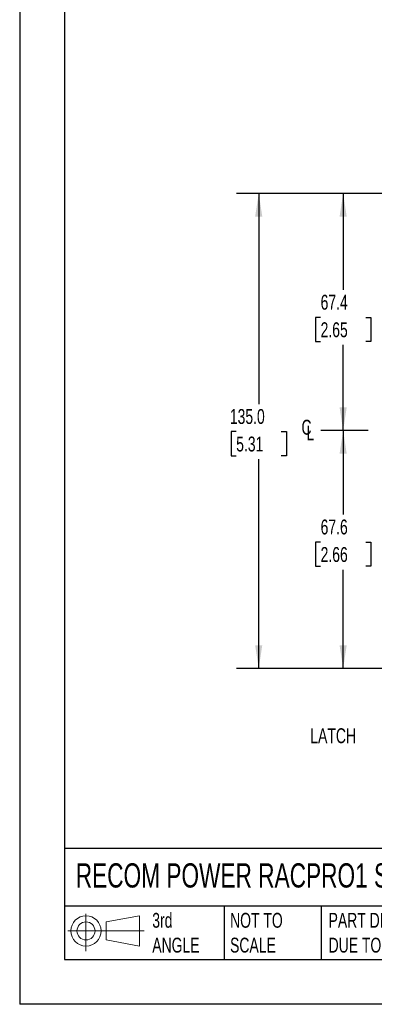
# Model space of a CAD drawing. Header units: millimetres. Extents: x 0 to 559, y 0 to 432.
# Tile 1 of 47: x 0 to 101, y 0 to 280. Entities that reach past the tile are written whole.
import ezdxf

# ---------------------------------------------------------------- set-up
doc = ezdxf.new("R2010")
doc.units = ezdxf.units.MM
doc.header["$LTSCALE"] = 2
doc.layers.add('DIMENSIONS', color=140, linetype='Continuous', lineweight=25)
doc.layers.add('TEXT', color=140, linetype='Continuous', lineweight=25)
doc.styles.add('SLDTEXTSTYLE0', font='TXT', dxfattribs={"width": 0.7})
doc.dimstyles.new('SLDDIMSTYLE1', dxfattribs={"dimtxt": 4.316016, "dimasz": 6.604, "dimexe": 0, "dimexo": 0.0625, "dimgap": 1.079004, "dimtad": 0, "dimtih": 1, "dimtoh": 1, "dimdec": 1, "dimrnd": 1e-09, "dimzin": 12, "dimdsep": 46, "dimtxsty": 'SLDTEXTSTYLE0', "dimsah": 1, "dimcen": 0.09, "dimadec": 0, "dimazin": 3, "dimtfac": 1, "dimtdec": 1, "dimtofl": 0, "dimtmove": 0, "dimatfit": 3, "dimfxl": 0, "dimfrac": 2, "dimtolj": 1, "dimtzin": 12, "dimarcsym": 0})
doc.dimstyles.new('SLDDIMSTYLE3', dxfattribs={"dimtxt": 4.316016, "dimasz": 6.604, "dimexe": 0, "dimexo": 0.0625, "dimgap": 1.079004, "dimtad": 0, "dimtih": 1, "dimtoh": 1, "dimdec": 1, "dimrnd": 1e-09, "dimzin": 4, "dimdsep": 46, "dimtxsty": 'SLDTEXTSTYLE0', "dimsah": 1, "dimcen": 0.09, "dimadec": 0, "dimazin": 1, "dimtfac": 1, "dimtdec": 1, "dimtofl": 0, "dimtmove": 0, "dimatfit": 3, "dimfxl": 0, "dimfrac": 2, "dimtolj": 1, "dimtzin": 12, "dimarcsym": 0})

# ---------------------------------------------------------------- blocks, each defined once
blk = doc.blocks.new('Block11')
at = {"color": 7, "linetype": 'Continuous', "lineweight": 18}
for p, q in [((5.18, 10.62), (5.18, 0)), ((10.96, 8.33), (20.35, 10.06)), ((20.35, 10.06), (20.35, 1.46)), ((0, 5.76), (21.75, 5.76)), ((10.96, 3.19), (10.96, 8.33)), ((10.96, 3.19), (20.35, 1.46))]:
    blk.add_line(p, q, dxfattribs=at)
for radius in [4.3, 2.57]:
    blk.add_circle((5.18, 5.76), radius, dxfattribs=at)
blk = doc.blocks.new('Block12')
at = {"color": 7, "linetype": 'Continuous'}
blk.add_blockref('Block11', (0, 0), dxfattribs=at)
blk = doc.blocks.new('SW_SYMBOL_MOD_CL')
at = {"layer": 'DIMENSIONS', "color": 0, "char_height": 1575, "attachment_point": 5, "style": 'SLDTEXTSTYLE0'}
for s, insert in [('C', (800, 1200)), ('L', (1200, 600))]:
    blk.add_mtext(s, dxfattribs=dict(at, insert=insert))
blk = doc.blocks.new('_D')
at = {"layer": 'DIMENSIONS'}
for p, q in [((99.05, 163.05), (85.61, 163.05)), ((91.96, 163.05), (91.96, 139.17)), ((85.55, 131.34), (84.1, 131.34)), ((84.1, 131.34), (84.1, 124.48)), ((98.37, 131.34), (99.82, 131.34)), ((99.82, 131.34), (99.82, 124.48)), ((84.1, 124.48), (85.55, 124.48)), ((91.96, 95.45), (91.96, 123.51)), ((99.82, 124.48), (98.37, 124.48)), ((117.44, 95.45), (85.61, 95.45))]:
    blk.add_line(p, q, dxfattribs=at)
for points in [[(91.96, 163.05), (90.94, 156.45), (92.97, 156.45)], [(91.96, 95.45), (92.97, 102.06), (90.94, 102.06)]]:
    blk.add_solid(points, dxfattribs=at)
at = {"layer": 'DIMENSIONS', "char_height": 4.233, "attachment_point": 1, "style": 'SLDTEXTSTYLE0'}
for s, insert in [('67.6', (85.55, 137.76)), ('2.66', (85.55, 129.94))]:
    blk.add_mtext(s, dxfattribs=dict(at, insert=insert))
blk = doc.blocks.new('_D_1')
at = {"layer": 'DIMENSIONS'}
for p, q in [((117.44, 230.45), (85.61, 230.45)), ((91.96, 230.45), (91.96, 203.04)), ((85.55, 195.21), (84.1, 195.21)), ((84.1, 195.21), (84.1, 188.35)), ((98.37, 195.21), (99.82, 195.21)), ((99.82, 195.21), (99.82, 188.35)), ((84.1, 188.35), (85.55, 188.35)), ((99.82, 188.35), (98.37, 188.35)), ((91.96, 163.05), (91.96, 187.39)), ((99.05, 163.05), (85.61, 163.05))]:
    blk.add_line(p, q, dxfattribs=at)
for points in [[(91.96, 230.45), (90.94, 223.85), (92.97, 223.85)], [(91.96, 163.05), (92.97, 169.66), (90.94, 169.66)]]:
    blk.add_solid(points, dxfattribs=at)
at = {"layer": 'DIMENSIONS', "char_height": 4.233, "attachment_point": 1, "style": 'SLDTEXTSTYLE0'}
for s, insert in [('67.4', (85.55, 201.64)), ('2.65', (85.55, 193.81))]:
    blk.add_mtext(s, dxfattribs=dict(at, insert=insert))
blk = doc.blocks.new('_D_4')
at = {"layer": 'DIMENSIONS'}
for p, q in [((117.44, 230.45), (61.61, 230.45)), ((67.96, 230.45), (67.96, 170.56)), ((61.55, 162.74), (60.1, 162.74)), ((60.1, 162.74), (60.1, 155.88)), ((74.37, 162.74), (75.82, 162.74)), ((75.82, 162.74), (75.82, 155.88)), ((60.1, 155.88), (61.55, 155.88)), ((67.96, 95.45), (67.96, 154.91)), ((75.82, 155.88), (74.37, 155.88)), ((117.44, 95.45), (61.61, 95.45))]:
    blk.add_line(p, q, dxfattribs=at)
for points in [[(67.96, 230.45), (66.94, 223.85), (68.97, 223.85)], [(67.96, 95.45), (68.97, 102.06), (66.94, 102.06)]]:
    blk.add_solid(points, dxfattribs=at)
at = {"layer": 'DIMENSIONS', "char_height": 4.233, "attachment_point": 1, "style": 'SLDTEXTSTYLE0'}
for s, insert in [('135.0', (59.75, 169.16)), ('5.31', (61.55, 161.34))]:
    blk.add_mtext(s, dxfattribs=dict(at, insert=insert))

msp = doc.modelspace()

# ---------------------------------------------------------------- linework, layer by layer
at = {"color": 7, "linetype": 'Continuous'}
for p in [(0.00494, 431.805348), (558.80494, 0.005348)]:
    msp.add_line(p, (0.00494, 0.005348), dxfattribs=at)
at = {"layer": 'TEXT'}
for p, q in [((12.7, 419.1), (12.7, 12.7)), ((546.1, 44.252215), (12.7, 44.252215)), ((546.1, 27.94), (12.7, 27.94)), ((58.089463, 27.94), (58.089463, 12.7)), ((85.674771, 27.94), (85.674771, 12.7)), ((12.7, 12.7), (546.1, 12.7))]:
    msp.add_line(p, q, dxfattribs=at)

# ---------------------------------------------------------------- block references
at = {"layer": 'DIMENSIONS', "xscale": 0.002688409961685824, "yscale": 0.002688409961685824, "zscale": 0.002688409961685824}
msp.add_blockref('SW_SYMBOL_MOD_CL', (79.388795, 160.732216), dxfattribs=at)
at = {"layer": 'TEXT'}
msp.add_blockref('Block12', (13.675877, 15.107711), dxfattribs=at)

# ---------------------------------------------------------------- texts
at = {"layer": 'DIMENSIONS', "insert": (82.624946, 78.441739), "char_height": 4.2333333, "attachment_point": 1, "style": 'SLDTEXTSTYLE0'}
msp.add_mtext('LATCH', dxfattribs=at)
at = {"layer": 'TEXT', "attachment_point": 1, "style": 'SLDTEXTSTYLE0'}
for s, insert, char_height in [('RECOM POWER RACPRO1 SERIES SWITCHING POWER SUPPLY', (15.931468, 40.070311), 6.87916667), ('3rd^JANGLE', (37.700861, 25.993142), 4.2333333), ('NOT TO^JSCALE', (59.813442, 25.993143), 4.23333333), ("PART DIMENSIONS MAY DIFFER SLIGHTLY ^JDUE TO MANUFACTURER'S VARIANCES", (87.825069, 25.993143), 4.23333333)]:
    msp.add_mtext(s, dxfattribs=dict(at, insert=insert, char_height=char_height))

# ---------------------------------------------------------------- dimensions: what is measured, and where the dimension line sits
at = {"layer": 'DIMENSIONS'}
for base, p1, p2, dimstyle, picture, middle in [((67.957878, 95.45454), (119.977878, 230.45454), (119.977878, 95.45454), 'SLDDIMSTYLE3', '_D_4', (67.957878, 162.738809)), ((91.957878, 163.053224), (119.977878, 230.45454), (101.587623, 163.053224), 'SLDDIMSTYLE1', '_D_1', (91.957878, 195.213643)), ((91.957878, 95.45454), (101.587623, 163.053224), (119.977878, 95.45454), 'SLDDIMSTYLE1', '_D', (91.957878, 131.339391))]:
    dim = msp.add_linear_dim(base=base, p1=p1, p2=p2, angle=90, dimstyle=dimstyle, dxfattribs=at)
    dim.commit()
    dim.dimension.update_dxf_attribs({"geometry": picture, "text_midpoint": middle, "dimtype": 160})

doc.saveas('drawing.dxf')
